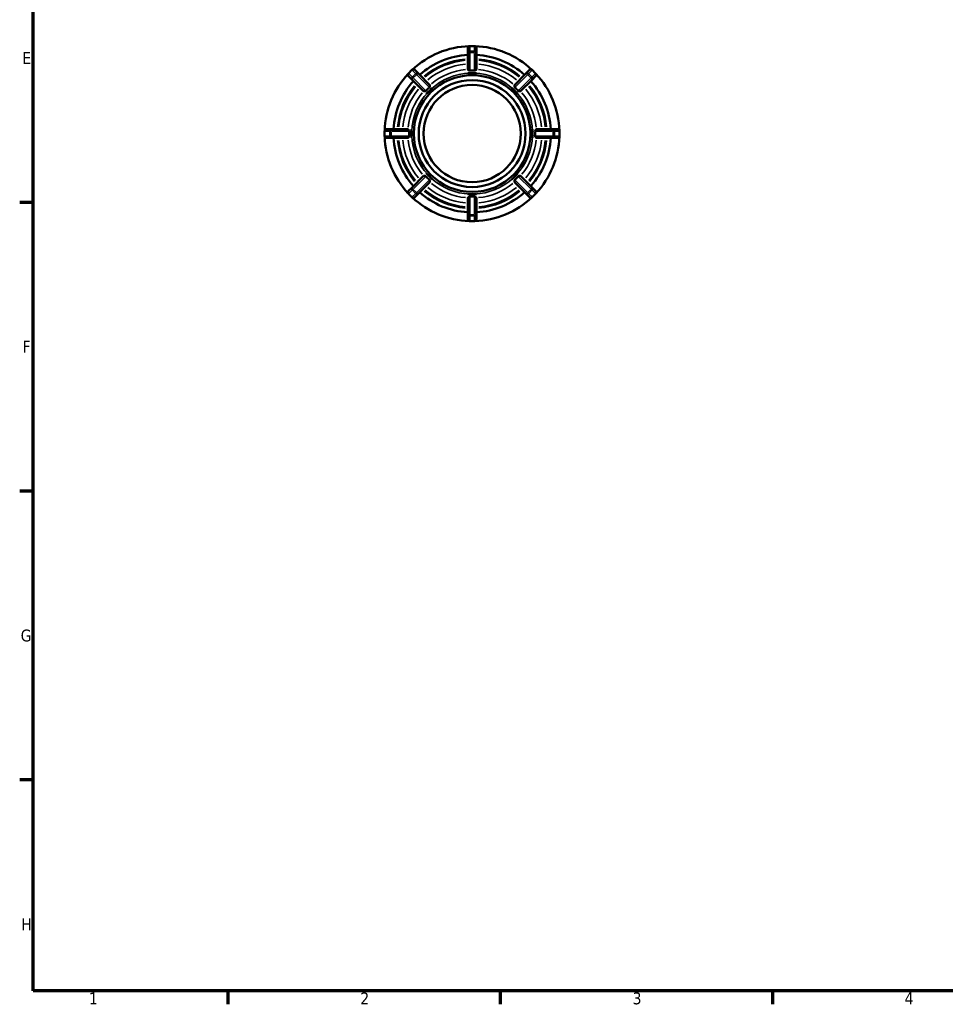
# Model space of a CAD drawing. Header units: millimetres. Extents: x 0 to 898, y -84 to 594.
# Tile 1 of 10: x 17 to 255, y 17 to 270. Entities that reach past the tile are written whole.
import ezdxf

# ---------------------------------------------------------------- set-up
doc = ezdxf.new("R2010")
doc.units = ezdxf.units.MM
for name, color, linetype, lineweight in [('Border (ANSI)', 7, 'Continuous', 70), ('Visible (ANSI)', 7, 'Continuous', 50), ('Visible Narrow (ANSI)', 7, 'Continuous', 35)]:
    doc.layers.add(name, color=color, linetype=linetype, lineweight=lineweight)
doc.styles.add('Note Text (ANSI)', font='tahoma.ttf')

# ---------------------------------------------------------------- blocks, each defined once
blk = doc.blocks.new('Borders Default Border')
at = {"layer": 'Border (ANSI)'}
for p, q in [((20, 222.75), (16.55, 222.75)), ((20, 148.5), (16.55, 148.5)), ((20, 74.25), (16.55, 74.25)), ((70.08, 20), (70.08, 16.55)), ((140.17, 20), (140.17, 16.55)), ((210.25, 20), (210.25, 16.55))]:
    blk.add_line(p, q, dxfattribs=at)
at = {"layer": 'Border (ANSI)', "flags": 128}
blk.add_lwpolyline([(20, 20), (20, 574), (821, 574), (821, 20), (20, 20)], dxfattribs=at)
at = {"layer": 'Border (ANSI)', "char_height": 3.05, "attachment_point": 7, "style": 'Note Text (ANSI)'}
for s, insert in [('E', (17.21, 258.35)), ('F', (17.29, 184.1)), ('G', (16.81, 109.79)), ('H', (16.97, 35.6)), ('1', (34.35, 16.55)), ('2', (104.2, 16.55)), ('3', (174.26, 16.49)), ('4', (244.23, 16.55))]:
    blk.add_mtext(s, dxfattribs=dict(at, insert=insert))

msp = doc.modelspace()

# ---------------------------------------------------------------- linework, layer by layer
at = {"layer": 'Visible (ANSI)'}
for p, q in [((131.834, 262.427), (131.834, 261.111)), ((131.834, 261.111), (131.834, 256.941)), ((133.584, 262.927), (132.334, 262.927)), ((134.084, 261.111), (134.084, 262.427)), ((134.084, 256.941), (134.084, 261.111)), ((117.491, 256.779), (116.607, 255.895)), ((119.129, 255.848), (118.198, 256.779)), ((122.077, 252.9), (119.129, 255.848)), ((131.834, 255.987), (131.834, 255.989)), ((132.959, 255.987), (131.834, 255.987)), ((134.084, 255.987), (132.959, 255.987)), ((134.084, 255.989), (134.084, 255.987)), ((146.788, 255.848), (143.84, 252.9)), ((147.719, 256.779), (146.788, 255.848)), ((149.31, 255.895), (148.426, 256.779)), ((116.607, 255.188), (117.538, 254.257)), ((117.538, 254.257), (120.486, 251.309)), ((145.431, 251.309), (148.379, 254.257)), ((148.379, 254.257), (149.31, 255.188)), ((121.161, 250.634), (121.159, 250.636)), ((121.957, 251.429), (121.161, 250.634)), ((122.752, 252.225), (121.957, 251.429)), ((122.75, 252.227), (122.752, 252.225)), ((143.165, 252.225), (143.167, 252.227)), ((143.961, 251.429), (143.165, 252.225)), ((144.756, 250.634), (143.961, 251.429)), ((144.758, 250.636), (144.756, 250.634)), ((110.459, 241.052), (110.459, 239.802)), ((112.275, 241.552), (110.959, 241.552)), ((116.445, 241.552), (112.275, 241.552)), ((117.397, 241.552), (117.399, 241.552)), ((117.399, 241.552), (117.399, 240.427)), ((148.518, 240.427), (148.518, 241.552)), ((148.518, 241.552), (148.52, 241.552)), ((153.642, 241.552), (149.472, 241.552)), ((154.959, 241.552), (153.642, 241.552)), ((155.459, 239.802), (155.459, 241.052)), ((110.959, 239.302), (112.275, 239.302)), ((112.275, 239.302), (116.445, 239.302)), ((117.399, 239.302), (117.397, 239.302)), ((117.399, 240.427), (117.399, 239.302)), ((148.518, 239.302), (148.518, 240.427)), ((148.52, 239.302), (148.518, 239.302)), ((149.472, 239.302), (153.642, 239.302)), ((153.642, 239.302), (154.959, 239.302)), ((120.486, 229.546), (117.538, 226.598)), ((119.129, 225.007), (122.077, 227.955)), ((121.159, 230.219), (121.161, 230.221)), ((121.161, 230.221), (121.957, 229.425)), ((121.957, 229.425), (122.752, 228.63)), ((122.752, 228.63), (122.75, 228.628)), ((143.165, 228.63), (143.961, 229.425)), ((143.167, 228.628), (143.165, 228.63)), ((143.84, 227.955), (146.788, 225.007)), ((143.961, 229.425), (144.756, 230.221)), ((144.756, 230.221), (144.758, 230.219)), ((148.379, 226.598), (145.431, 229.546)), ((117.538, 226.598), (116.607, 225.667)), ((149.31, 225.667), (148.379, 226.598)), ((116.607, 224.959), (117.491, 224.076)), ((118.198, 224.076), (119.129, 225.007)), ((131.834, 224.868), (132.959, 224.868)), ((131.834, 224.866), (131.834, 224.868)), ((131.834, 223.914), (131.834, 219.744)), ((132.959, 224.868), (134.084, 224.868)), ((134.084, 224.868), (134.084, 224.866)), ((134.084, 219.744), (134.084, 223.914)), ((146.788, 225.007), (147.719, 224.076)), ((148.426, 224.076), (149.31, 224.959)), ((131.834, 219.744), (131.834, 218.427)), ((132.334, 217.927), (133.584, 217.927)), ((134.084, 218.427), (134.084, 219.744))]:
    msp.add_line(p, q, dxfattribs=at)
for radius in [15, 13.75, 12.5]:
    msp.add_circle((132.959, 240.427), radius, dxfattribs=at)
for centre, radius, start, end in [((132.959, 240.427), 22.5, 91.86878, 133.13122), ((132.334, 262.427), 0.5, 90, 180), ((133.584, 262.427), 0.5, 0, 90), ((132.959, 240.427), 22.5, 46.86878, 88.13122), ((132.959, 240.427), 20.25, 93.18474, 131.81526), ((132.959, 240.427), 20.25, 48.18474, 86.81526), ((132.959, 240.427), 22.5, 136.86878, 178.13122), ((116.96, 255.542), 0.5, 135, 225), ((117.844, 256.426), 0.5, 45, 135), ((148.073, 256.426), 0.5, 45, 135), ((148.957, 255.542), 0.5, 315, 45), ((132.959, 240.427), 22.5, 1.86878, 43.13122), ((132.959, 240.427), 20.25, 138.18474, 176.81526), ((132.959, 240.427), 20.25, 3.18474, 41.81526), ((110.959, 241.052), 0.5, 90, 180), ((154.959, 241.052), 0.5, 0, 90), ((110.959, 239.802), 0.5, 180, 270), ((132.959, 240.427), 22.5, 181.86878, 223.13122), ((132.959, 240.427), 20.25, 183.18474, 221.81526), ((132.959, 240.427), 20.25, 318.18474, 356.81526), ((132.959, 240.427), 22.5, 316.86878, 358.13122), ((154.959, 239.802), 0.5, 270, 0), ((116.96, 225.313), 0.5, 135, 225), ((132.959, 240.427), 20.25, 228.18474, 266.81526), ((132.959, 240.427), 20.25, 273.18474, 311.81526), ((148.957, 225.313), 0.5, 315, 45), ((117.844, 224.429), 0.5, 225, 315), ((132.959, 240.427), 22.5, 226.86878, 268.13122), ((132.959, 240.427), 22.5, 271.86878, 313.13122), ((148.073, 224.429), 0.5, 225, 315), ((132.334, 218.427), 0.5, 180, 270), ((133.584, 218.427), 0.5, 270, 0)]:
    msp.add_arc(centre, radius, start, end, dxfattribs=at)
for points, knots in [([(132.334, 256.608), (132.326, 256.607), (132.318, 256.607), (132.287, 256.608), (132.263, 256.613), (132.199, 256.635), (132.164, 256.655), (132.075, 256.713), (132.012, 256.763), (131.915, 256.848), (131.879, 256.881), (131.848, 256.915), (131.841, 256.924), (131.835, 256.935), (131.834, 256.938), (131.834, 256.941)], [-0.20349957, -0.20349957, -0.20349957, -0.20349957, -0.19950855, -0.19950855, -0.18760351, -0.18760351, -0.17102106, -0.17102106, -0.13857777, -0.13857777, -0.1121101, -0.1121101, -0.10087152, -0.10087152, -0.09404939, -0.09404939, -0.09404939, -0.09404939]), ([(133.584, 256.608), (133.37, 256.623), (133.159, 256.629), (132.959, 256.629), (132.758, 256.629), (132.547, 256.623), (132.334, 256.608)], [-0.060146, -0.060146, -0.060146, -0.060146, 0, 0, 0, 0.060146, 0.060146, 0.060146, 0.060146]), ([(134.084, 256.941), (134.084, 256.941), (134.084, 256.94), (134.083, 256.936), (134.081, 256.932), (134.072, 256.918), (134.062, 256.907), (134.016, 256.86), (133.965, 256.815), (133.859, 256.727), (133.806, 256.687), (133.729, 256.642), (133.7, 256.628), (133.648, 256.612), (133.626, 256.608), (133.597, 256.607), (133.59, 256.607), (133.584, 256.608)], [-0.1336549, -0.1336549, -0.1336549, -0.1336549, -0.13264476, -0.13264476, -0.12442741, -0.12442741, -0.11070754, -0.11070754, -0.07646881, -0.07646881, -0.04761616, -0.04761616, -0.0329379, -0.0329379, -0.02294507, -0.02294507, -0.02006355, -0.02006355, -0.02006355, -0.02006355]), ([(121.075, 251.427), (121.073, 251.424), (121.07, 251.421), (121.058, 251.408), (121.047, 251.399), (121.017, 251.378), (120.996, 251.367), (120.921, 251.337), (120.856, 251.325), (120.719, 251.307), (120.642, 251.302), (120.543, 251.299), (120.512, 251.3), (120.492, 251.305), (120.488, 251.307), (120.486, 251.309)], [-0.12466291, -0.12466291, -0.12466291, -0.12466291, -0.12282673, -0.12282673, -0.11648218, -0.11648218, -0.10531808, -0.10531808, -0.07607927, -0.07607927, -0.04253892, -0.04253892, -0.01921931, -0.01921931, -0.01222242, -0.01222242, -0.01222242, -0.01222242]), ([(121.959, 252.311), (121.798, 252.17), (121.644, 252.026), (121.502, 251.884), (121.36, 251.742), (121.216, 251.588), (121.075, 251.427)], [-0.060146, -0.060146, -0.060146, -0.060146, 0, 0, 0, 0.060146, 0.060146, 0.060146, 0.060146]), ([(122.077, 252.9), (122.081, 252.895), (122.084, 252.885), (122.088, 252.836), (122.086, 252.782), (122.077, 252.654), (122.07, 252.584), (122.05, 252.478), (122.038, 252.432), (122.011, 252.375), (122.001, 252.358), (121.981, 252.332), (121.972, 252.322), (121.961, 252.312), (121.96, 252.312), (121.959, 252.311)], [-0.23506544, -0.23506544, -0.23506544, -0.23506544, -0.21965215, -0.21965215, -0.18952607, -0.18952607, -0.16012411, -0.16012411, -0.13906892, -0.13906892, -0.12991971, -0.12991971, -0.12397908, -0.12397908, -0.12335335, -0.12335335, -0.12335335, -0.12335335]), ([(143.958, 252.311), (143.955, 252.313), (143.952, 252.316), (143.939, 252.328), (143.931, 252.339), (143.909, 252.369), (143.898, 252.39), (143.868, 252.465), (143.856, 252.53), (143.839, 252.667), (143.833, 252.744), (143.83, 252.843), (143.831, 252.874), (143.836, 252.894), (143.838, 252.898), (143.84, 252.9)], [-0.12466291, -0.12466291, -0.12466291, -0.12466291, -0.12282673, -0.12282673, -0.11648218, -0.11648218, -0.10531808, -0.10531808, -0.07607927, -0.07607927, -0.04253892, -0.04253892, -0.01921931, -0.01921931, -0.01222242, -0.01222242, -0.01222242, -0.01222242]), ([(144.842, 251.427), (144.701, 251.588), (144.557, 251.742), (144.415, 251.884), (144.273, 252.026), (144.12, 252.17), (143.958, 252.311)], [-0.060146, -0.060146, -0.060146, -0.060146, 0, 0, 0, 0.060146, 0.060146, 0.060146, 0.060146]), ([(145.431, 251.309), (145.427, 251.304), (145.416, 251.302), (145.367, 251.298), (145.314, 251.3), (145.186, 251.309), (145.115, 251.316), (145.009, 251.336), (144.963, 251.348), (144.906, 251.375), (144.889, 251.385), (144.863, 251.405), (144.853, 251.414), (144.844, 251.425), (144.843, 251.426), (144.842, 251.427)], [-0.23506544, -0.23506544, -0.23506544, -0.23506544, -0.21965215, -0.21965215, -0.18952607, -0.18952607, -0.16012411, -0.16012411, -0.13906892, -0.13906892, -0.12991971, -0.12991971, -0.12397908, -0.12397908, -0.12335335, -0.12335335, -0.12335335, -0.12335335]), ([(116.445, 241.552), (116.445, 241.552), (116.446, 241.552), (116.45, 241.552), (116.454, 241.55), (116.468, 241.541), (116.479, 241.531), (116.525, 241.485), (116.571, 241.434), (116.659, 241.327), (116.699, 241.275), (116.744, 241.198), (116.758, 241.169), (116.774, 241.117), (116.778, 241.095), (116.779, 241.065), (116.779, 241.059), (116.778, 241.052)], [-0.1336549, -0.1336549, -0.1336549, -0.1336549, -0.13264476, -0.13264476, -0.12442741, -0.12442741, -0.11070754, -0.11070754, -0.07646881, -0.07646881, -0.04761616, -0.04761616, -0.0329379, -0.0329379, -0.02294507, -0.02294507, -0.02006355, -0.02006355, -0.02006355, -0.02006355]), ([(116.778, 241.052), (116.763, 240.839), (116.757, 240.628), (116.757, 240.427), (116.757, 240.227), (116.763, 240.016), (116.778, 239.802)], [0.87229679, 0.87229679, 0.87229679, 0.87229679, 0.93244279, 0.93244279, 0.93244279, 0.99258879, 0.99258879, 0.99258879, 0.99258879]), ([(149.139, 241.052), (149.138, 241.06), (149.138, 241.068), (149.139, 241.099), (149.144, 241.123), (149.166, 241.187), (149.186, 241.222), (149.244, 241.311), (149.295, 241.373), (149.379, 241.471), (149.412, 241.507), (149.447, 241.538), (149.455, 241.545), (149.466, 241.551), (149.469, 241.552), (149.472, 241.552)], [-0.20349957, -0.20349957, -0.20349957, -0.20349957, -0.19950855, -0.19950855, -0.18760351, -0.18760351, -0.17102106, -0.17102106, -0.13857777, -0.13857777, -0.1121101, -0.1121101, -0.10087152, -0.10087152, -0.09404939, -0.09404939, -0.09404939, -0.09404939]), ([(149.139, 239.802), (149.154, 240.016), (149.161, 240.227), (149.161, 240.427), (149.161, 240.628), (149.154, 240.839), (149.139, 241.052)], [0.87229679, 0.87229679, 0.87229679, 0.87229679, 0.93244279, 0.93244279, 0.93244279, 0.99258879, 0.99258879, 0.99258879, 0.99258879]), ([(116.778, 239.802), (116.779, 239.795), (116.779, 239.787), (116.778, 239.756), (116.773, 239.731), (116.751, 239.667), (116.731, 239.633), (116.673, 239.544), (116.623, 239.481), (116.538, 239.384), (116.505, 239.348), (116.471, 239.317), (116.462, 239.31), (116.451, 239.304), (116.448, 239.302), (116.445, 239.302)], [-0.20349957, -0.20349957, -0.20349957, -0.20349957, -0.19950855, -0.19950855, -0.18760351, -0.18760351, -0.17102106, -0.17102106, -0.13857777, -0.13857777, -0.1121101, -0.1121101, -0.10087152, -0.10087152, -0.09404939, -0.09404939, -0.09404939, -0.09404939]), ([(149.472, 239.302), (149.472, 239.302), (149.471, 239.302), (149.468, 239.303), (149.463, 239.305), (149.449, 239.314), (149.438, 239.324), (149.392, 239.369), (149.346, 239.42), (149.258, 239.527), (149.218, 239.58), (149.173, 239.657), (149.159, 239.686), (149.143, 239.738), (149.139, 239.76), (149.138, 239.789), (149.139, 239.796), (149.139, 239.802)], [-0.1336549, -0.1336549, -0.1336549, -0.1336549, -0.13264476, -0.13264476, -0.12442741, -0.12442741, -0.11070754, -0.11070754, -0.07646881, -0.07646881, -0.04761616, -0.04761616, -0.0329379, -0.0329379, -0.02294507, -0.02294507, -0.02006355, -0.02006355, -0.02006355, -0.02006355]), ([(120.486, 229.546), (120.49, 229.55), (120.501, 229.553), (120.55, 229.556), (120.603, 229.555), (120.732, 229.545), (120.802, 229.538), (120.908, 229.518), (120.954, 229.507), (121.011, 229.48), (121.028, 229.47), (121.054, 229.45), (121.064, 229.441), (121.073, 229.43), (121.074, 229.429), (121.075, 229.428)], [-0.23506544, -0.23506544, -0.23506544, -0.23506544, -0.21965215, -0.21965215, -0.18952607, -0.18952607, -0.16012411, -0.16012411, -0.13906892, -0.13906892, -0.12991971, -0.12991971, -0.12397908, -0.12397908, -0.12335335, -0.12335335, -0.12335335, -0.12335335]), ([(121.075, 229.428), (121.216, 229.266), (121.36, 229.113), (121.502, 228.971), (121.644, 228.829), (121.798, 228.685), (121.959, 228.544)], [-0.060146, -0.060146, -0.060146, -0.060146, 0, 0, 0, 0.060146, 0.060146, 0.060146, 0.060146]), ([(121.959, 228.544), (121.962, 228.542), (121.965, 228.539), (121.978, 228.527), (121.987, 228.516), (122.008, 228.486), (122.019, 228.465), (122.049, 228.39), (122.061, 228.324), (122.079, 228.187), (122.084, 228.111), (122.087, 228.012), (122.086, 227.981), (122.081, 227.96), (122.079, 227.957), (122.077, 227.955)], [-0.12466291, -0.12466291, -0.12466291, -0.12466291, -0.12282673, -0.12282673, -0.11648218, -0.11648218, -0.10531808, -0.10531808, -0.07607927, -0.07607927, -0.04253892, -0.04253892, -0.01921931, -0.01921931, -0.01222242, -0.01222242, -0.01222242, -0.01222242]), ([(143.84, 227.955), (143.836, 227.959), (143.833, 227.97), (143.83, 228.019), (143.831, 228.072), (143.84, 228.2), (143.848, 228.27), (143.868, 228.377), (143.879, 228.423), (143.906, 228.48), (143.916, 228.497), (143.936, 228.523), (143.945, 228.533), (143.956, 228.542), (143.957, 228.543), (143.958, 228.544)], [-0.23506544, -0.23506544, -0.23506544, -0.23506544, -0.21965215, -0.21965215, -0.18952607, -0.18952607, -0.16012411, -0.16012411, -0.13906892, -0.13906892, -0.12991971, -0.12991971, -0.12397908, -0.12397908, -0.12335335, -0.12335335, -0.12335335, -0.12335335]), ([(143.958, 228.544), (144.12, 228.685), (144.273, 228.829), (144.415, 228.971), (144.557, 229.113), (144.701, 229.266), (144.842, 229.428)], [-0.060146, -0.060146, -0.060146, -0.060146, 0, 0, 0, 0.060146, 0.060146, 0.060146, 0.060146]), ([(144.842, 229.428), (144.844, 229.431), (144.847, 229.434), (144.859, 229.447), (144.87, 229.455), (144.9, 229.477), (144.921, 229.488), (144.996, 229.518), (145.062, 229.53), (145.199, 229.547), (145.275, 229.553), (145.374, 229.556), (145.405, 229.555), (145.426, 229.55), (145.429, 229.548), (145.431, 229.546)], [-0.12466291, -0.12466291, -0.12466291, -0.12466291, -0.12282673, -0.12282673, -0.11648218, -0.11648218, -0.10531808, -0.10531808, -0.07607927, -0.07607927, -0.04253892, -0.04253892, -0.01921931, -0.01921931, -0.01222242, -0.01222242, -0.01222242, -0.01222242]), ([(131.834, 223.914), (131.834, 223.914), (131.834, 223.915), (131.834, 223.918), (131.836, 223.923), (131.845, 223.937), (131.855, 223.948), (131.901, 223.994), (131.952, 224.04), (132.058, 224.128), (132.111, 224.168), (132.188, 224.212), (132.217, 224.227), (132.269, 224.243), (132.291, 224.247), (132.321, 224.248), (132.327, 224.247), (132.334, 224.247)], [-0.1336549, -0.1336549, -0.1336549, -0.1336549, -0.13264476, -0.13264476, -0.12442741, -0.12442741, -0.11070754, -0.11070754, -0.07646881, -0.07646881, -0.04761616, -0.04761616, -0.0329379, -0.0329379, -0.02294507, -0.02294507, -0.02006355, -0.02006355, -0.02006355, -0.02006355]), ([(132.334, 224.247), (132.547, 224.232), (132.758, 224.225), (132.959, 224.225), (133.159, 224.225), (133.37, 224.232), (133.584, 224.247)], [0.87229679, 0.87229679, 0.87229679, 0.87229679, 0.93244279, 0.93244279, 0.93244279, 0.99258879, 0.99258879, 0.99258879, 0.99258879]), ([(133.584, 224.247), (133.591, 224.247), (133.599, 224.248), (133.63, 224.246), (133.654, 224.242), (133.718, 224.219), (133.753, 224.2), (133.842, 224.142), (133.905, 224.091), (134.002, 224.007), (134.038, 223.974), (134.069, 223.939), (134.076, 223.931), (134.082, 223.92), (134.084, 223.917), (134.084, 223.914)], [-0.20349957, -0.20349957, -0.20349957, -0.20349957, -0.19950855, -0.19950855, -0.18760351, -0.18760351, -0.17102106, -0.17102106, -0.13857777, -0.13857777, -0.1121101, -0.1121101, -0.10087152, -0.10087152, -0.09404939, -0.09404939, -0.09404939, -0.09404939])]:
    msp.add_open_spline(points, degree=3, knots=knots, dxfattribs=at)
for points in [[(131.834, 255.989), (132.216, 255.985), (132.603, 255.987), (132.959, 255.987)], [(132.959, 255.987), (133.314, 255.987), (133.701, 255.985), (134.084, 255.989)], [(121.159, 250.636), (121.433, 250.904), (121.705, 251.178), (121.957, 251.429)], [(121.957, 251.429), (122.208, 251.68), (122.482, 251.953), (122.75, 252.227)], [(143.167, 252.227), (143.435, 251.953), (143.709, 251.68), (143.961, 251.429)], [(143.961, 251.429), (144.212, 251.178), (144.484, 250.904), (144.758, 250.636)], [(117.399, 240.427), (117.399, 240.782), (117.401, 241.17), (117.397, 241.552)], [(148.52, 241.552), (148.517, 241.17), (148.518, 240.782), (148.518, 240.427)], [(117.397, 239.302), (117.401, 239.685), (117.399, 240.072), (117.399, 240.427)], [(148.518, 240.427), (148.518, 240.072), (148.517, 239.685), (148.52, 239.302)], [(121.957, 229.425), (121.705, 229.676), (121.433, 229.951), (121.159, 230.219)], [(122.75, 228.628), (122.482, 228.901), (122.208, 229.174), (121.957, 229.425)], [(143.961, 229.425), (143.709, 229.174), (143.435, 228.901), (143.167, 228.628)], [(144.758, 230.219), (144.484, 229.951), (144.212, 229.676), (143.961, 229.425)], [(132.959, 224.868), (132.603, 224.868), (132.216, 224.869), (131.834, 224.866)], [(134.084, 224.866), (133.701, 224.869), (133.314, 224.868), (132.959, 224.868)]]:
    msp.add_open_spline(points, degree=3, dxfattribs=at)
at = {"layer": 'Visible Narrow (ANSI)'}
for p, q in [((132.334, 262.927), (132.334, 262.926)), ((132.334, 261.675), (132.334, 262.86)), ((132.334, 261.606), (132.334, 261.308)), ((132.334, 256.842), (132.334, 261.048)), ((132.396, 262.925), (133.521, 262.925)), ((133.521, 261.609), (132.396, 261.609)), ((132.396, 261.282), (133.521, 261.282)), ((133.584, 262.926), (133.584, 262.927)), ((133.584, 262.86), (133.584, 261.675)), ((133.584, 261.308), (133.584, 261.606)), ((133.584, 261.048), (133.584, 256.842)), ((116.607, 255.895), (116.608, 255.894)), ((116.652, 255.938), (117.448, 256.734)), ((117.493, 255.01), (116.655, 255.847)), ((117.492, 256.778), (117.491, 256.779)), ((117.538, 256.731), (118.376, 255.893)), ((118.379, 255.803), (117.583, 255.007)), ((118.636, 255.634), (118.425, 255.845)), ((147.492, 255.845), (147.281, 255.634)), ((148.334, 255.007), (147.538, 255.803)), ((147.541, 255.893), (148.379, 256.731)), ((148.426, 256.779), (148.425, 256.778)), ((149.262, 255.847), (148.425, 255.01)), ((148.469, 256.734), (149.265, 255.938)), ((149.309, 255.894), (149.31, 255.895)), ((117.541, 254.961), (117.752, 254.75)), ((117.815, 254.776), (118.61, 255.571)), ((120.91, 251.592), (117.936, 254.566)), ((118.819, 255.45), (121.794, 252.476)), ((144.123, 252.476), (147.098, 255.45)), ((147.981, 254.566), (145.007, 251.592)), ((147.307, 255.571), (148.103, 254.776)), ((148.165, 254.75), (148.376, 254.961)), ((110.46, 241.052), (110.459, 241.052)), ((110.46, 239.865), (110.46, 240.99)), ((110.526, 241.052), (111.711, 241.052)), ((111.777, 240.99), (111.777, 239.865)), ((112.078, 241.052), (111.78, 241.052)), ((112.104, 239.865), (112.104, 240.99)), ((112.338, 241.052), (116.544, 241.052)), ((149.373, 241.052), (153.579, 241.052)), ((153.813, 240.99), (153.813, 239.865)), ((154.137, 241.052), (153.839, 241.052)), ((154.14, 239.865), (154.14, 240.99)), ((154.206, 241.052), (155.391, 241.052)), ((155.459, 241.052), (155.457, 241.052)), ((155.457, 240.99), (155.457, 239.865)), ((110.459, 239.802), (110.46, 239.802)), ((111.711, 239.802), (110.526, 239.802)), ((111.78, 239.802), (112.078, 239.802)), ((116.544, 239.802), (112.338, 239.802)), ((153.579, 239.802), (149.373, 239.802)), ((153.839, 239.802), (154.137, 239.802)), ((155.391, 239.802), (154.206, 239.802)), ((155.457, 239.802), (155.459, 239.802)), ((117.936, 226.288), (120.91, 229.263)), ((121.794, 228.379), (118.819, 225.404)), ((147.098, 225.404), (144.123, 228.379)), ((145.007, 229.263), (147.981, 226.288)), ((116.655, 225.007), (117.493, 225.845)), ((117.752, 226.104), (117.541, 225.894)), ((117.583, 225.848), (118.379, 225.052)), ((118.61, 225.283), (117.815, 226.079)), ((148.103, 226.079), (147.307, 225.283)), ((147.538, 225.052), (148.334, 225.848)), ((148.376, 225.894), (148.165, 226.104)), ((148.425, 225.845), (149.262, 225.007)), ((116.608, 224.961), (116.607, 224.959)), ((117.448, 224.121), (116.652, 224.917)), ((117.491, 224.076), (117.492, 224.077)), ((118.376, 224.961), (117.538, 224.123)), ((118.425, 225.01), (118.636, 225.221)), ((132.334, 219.807), (132.334, 224.013)), ((133.584, 224.013), (133.584, 219.807)), ((147.281, 225.221), (147.492, 225.01)), ((148.379, 224.123), (147.541, 224.961)), ((148.425, 224.077), (148.426, 224.076)), ((149.265, 224.917), (148.469, 224.121)), ((149.31, 224.959), (149.309, 224.961)), ((132.334, 219.547), (132.334, 219.249)), ((132.334, 217.995), (132.334, 219.18)), ((132.334, 217.929), (132.334, 217.927)), ((133.521, 219.573), (132.396, 219.573)), ((132.396, 219.246), (133.521, 219.246)), ((133.521, 217.929), (132.396, 217.929)), ((133.584, 219.249), (133.584, 219.547)), ((133.584, 219.18), (133.584, 217.995)), ((133.584, 217.927), (133.584, 217.929))]:
    msp.add_line(p, q, dxfattribs=at)
for radius, start, end in [(19.25, 95.26533, 129.73467), (18.916, 95.31858, 129.68142), (17.92, 95.48938, 129.51062), (17.92, 50.48938, 84.51062), (18.916, 50.31858, 84.68142), (19.25, 50.26533, 84.73467), (15.559, 92.25, 132.75), (16.555, 95.75682, 129.24318), (15.559, 47.25, 87.75), (16.555, 50.75682, 84.24318), (19.25, 140.26533, 174.73467), (18.916, 140.31858, 174.68142), (17.92, 140.48938, 174.51062), (16.555, 140.75682, 174.24318), (15.559, 137.25, 177.75), (15.559, 2.25, 42.75), (16.555, 5.75682, 39.24318), (17.92, 5.48938, 39.51062), (18.916, 5.31858, 39.68142), (19.25, 5.26533, 39.73467), (19.25, 185.26533, 219.73467), (18.916, 185.31858, 219.68142), (17.92, 185.48938, 219.51062), (16.555, 185.75682, 219.24318), (15.559, 182.25, 222.75), (15.559, 317.25, 357.75), (16.555, 320.75682, 354.24318), (17.92, 320.48938, 354.51062), (18.916, 320.31858, 354.68142), (19.25, 320.26533, 354.73467), (15.559, 227.25, 267.75), (15.559, 272.25, 312.75), (19.25, 230.26533, 264.73467), (18.916, 230.31858, 264.68142), (17.92, 230.48938, 264.51062), (16.555, 230.75682, 264.24318), (16.555, 275.75682, 309.24318), (17.92, 275.48938, 309.51062), (18.916, 275.31858, 309.68142), (19.25, 275.26533, 309.73467)]:
    msp.add_arc((132.959, 240.427), radius, start, end, dxfattribs=at)
for centre, major_axis, ratio, start_param, end_param in [((132.334, 262.427), (-0.5, 0), 0.9961947, 4.7909288, 6.2046455), ((132.334, 261.111), (-0.5, 0), 0.9961947, 4.7909288, 6.2046455), ((132.334, 261.111), (-0.5, 0), 0.3420201, 4.7909288, 6.2046455), ((133.584, 262.427), (0.5, 0), 0.9961947, 0.0785398, 1.4922565), ((133.584, 261.111), (0.5, 0), 0.9961947, 0.0785398, 1.4922565), ((133.584, 261.111), (0.5, 0), 0.3420201, 0.0785398, 1.4922565), ((116.96, 255.542), (-0.354, -0.354), 0.9961947, 4.7909288, 6.2046455), ((117.844, 256.426), (0.354, 0.354), 0.9961947, 0.0785398, 1.4922565), ((118.775, 255.495), (0.354, 0.354), 0.9961947, 0.0785398, 1.4922565), ((118.775, 255.495), (0.354, 0.354), 0.3420201, 0.0785398, 1.4922565), ((147.142, 255.495), (-0.354, 0.354), 0.3420201, 4.7909288, 6.2046455), ((147.142, 255.495), (-0.354, 0.354), 0.9961947, 4.7909288, 6.2046455), ((148.073, 256.426), (-0.354, 0.354), 0.9961947, 4.7909288, 6.2046455), ((148.957, 255.542), (0.354, -0.354), 0.9961947, 0.0785398, 1.4922565), ((117.891, 254.611), (-0.354, -0.354), 0.9961947, 4.7909288, 6.2046455), ((117.891, 254.611), (-0.354, -0.354), 0.3420201, 4.7909288, 6.2046455), ((148.026, 254.611), (0.354, -0.354), 0.3420201, 0.0785398, 1.4922565), ((148.026, 254.611), (0.354, -0.354), 0.9961947, 0.0785398, 1.4922565), ((110.959, 241.052), (0, 0.5), 0.9961947, 0.0785398, 1.4922565), ((112.275, 241.052), (0, 0.5), 0.9961947, 0.0785398, 1.4922565), ((112.275, 241.052), (0, 0.5), 0.3420201, 0.0785398, 1.4922565), ((153.642, 241.052), (0, 0.5), 0.3420201, 4.7909288, 6.2046455), ((153.642, 241.052), (0, 0.5), 0.9961947, 4.7909288, 6.2046455), ((154.959, 241.052), (0, 0.5), 0.9961947, 4.7909288, 6.2046455), ((110.959, 239.802), (0, -0.5), 0.9961947, 4.7909288, 6.2046455), ((112.275, 239.802), (0, -0.5), 0.9961947, 4.7909288, 6.2046455), ((112.275, 239.802), (0, -0.5), 0.3420201, 4.7909288, 6.2046455), ((153.642, 239.802), (0, -0.5), 0.3420201, 0.0785398, 1.4922565), ((153.642, 239.802), (0, -0.5), 0.9961947, 0.0785398, 1.4922565), ((154.959, 239.802), (0, -0.5), 0.9961947, 0.0785398, 1.4922565), ((116.96, 225.313), (-0.354, 0.354), 0.9961947, 0.0785398, 1.4922565), ((117.891, 226.244), (-0.354, 0.354), 0.9961947, 0.0785398, 1.4922565), ((117.891, 226.244), (-0.354, 0.354), 0.3420201, 0.0785398, 1.4922565), ((148.026, 226.244), (0.354, 0.354), 0.3420201, 4.7909288, 6.2046455), ((148.026, 226.244), (0.354, 0.354), 0.9961947, 4.7909288, 6.2046455), ((148.957, 225.313), (0.354, 0.354), 0.9961947, 4.7909288, 6.2046455), ((117.844, 224.429), (0.354, -0.354), 0.9961947, 4.7909288, 6.2046455), ((118.775, 225.36), (0.354, -0.354), 0.9961947, 4.7909288, 6.2046455), ((118.775, 225.36), (0.354, -0.354), 0.3420201, 4.7909288, 6.2046455), ((147.142, 225.36), (-0.354, -0.354), 0.3420201, 0.0785398, 1.4922565), ((147.142, 225.36), (-0.354, -0.354), 0.9961947, 0.0785398, 1.4922565), ((148.073, 224.429), (-0.354, -0.354), 0.9961947, 0.0785398, 1.4922565), ((132.334, 219.744), (-0.5, 0), 0.3420201, 0.0785398, 1.4922565), ((132.334, 219.744), (-0.5, 0), 0.9961947, 0.0785398, 1.4922565), ((132.334, 218.427), (-0.5, 0), 0.9961947, 0.0785398, 1.4922565), ((133.584, 219.744), (0.5, 0), 0.3420201, 4.7909288, 6.2046455), ((133.584, 219.744), (0.5, 0), 0.9961947, 4.7909288, 6.2046455), ((133.584, 218.427), (0.5, 0), 0.9961947, 4.7909288, 6.2046455)]:
    msp.add_ellipse(centre, major_axis=major_axis, ratio=ratio, start_param=start_param, end_param=end_param, dxfattribs=at)

# ---------------------------------------------------------------- block references
msp.add_blockref('Borders Default Border', (0, 0))

doc.saveas('drawing.dxf')
